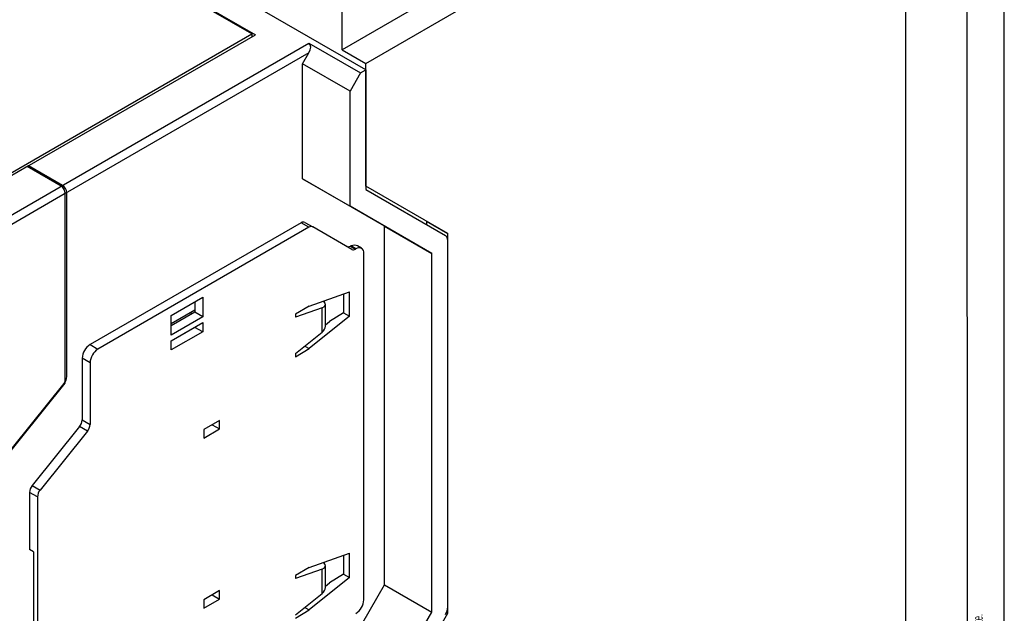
# Model space of a CAD drawing. Header units: millimetres. Extents: x 0 to 841, y 0 to 594.
# Tile 12 of 16: x 709 to 841, y 117 to 197. Entities that reach past the tile are written whole.
import ezdxf

# ---------------------------------------------------------------- set-up
doc = ezdxf.new("R2010")
doc.units = ezdxf.units.MM
doc.layers.add('FORMATO', color=7, linetype='Continuous')
doc.styles.add('SLDTEXTSTYLE2', font='TXT', dxfattribs={"width": 0.569583})

msp = doc.modelspace()

# ---------------------------------------------------------------- linework, layer by layer
at = {"color": 7, "linetype": 'Continuous', "lineweight": 25}
for p, q in [((827.752, 100.513), (827.752, 255.656)), ((755.238, 190.061), (677.456, 234.964)), ((685.623, 226.412), (740.424, 194.776)), ((739.929, 194.899), (685.836, 226.126)), ((787.906, 213.464), (752.056, 192.768)), ((755.238, 190.932), (791.088, 211.628)), ((752.056, 192.768), (752.056, 199.709)), ((692.482, 167.508), (739.929, 194.899)), ((709.736, 177.06), (740.424, 194.776)), ((739.929, 194.899), (739.929, 194.49)), ((714.297, 174.427), (747.601, 193.654)), ((747.601, 193.654), (754.531, 189.653)), ((747.601, 192.347), (714.862, 173.447)), ((746.753, 190.878), (747.601, 192.347)), ((752.056, 192.768), (755.238, 190.932)), ((746.753, 175.41), (746.753, 190.878)), ((753.117, 187.204), (746.753, 190.878)), ((755.238, 174.437), (755.238, 190.932)), ((754.531, 189.653), (753.117, 187.204)), ((754.531, 189.653), (755.238, 190.061)), ((755.238, 190.061), (755.238, 173.976)), ((753.117, 171.736), (753.117, 187.204)), ((709.948, 177.183), (693.228, 167.53)), ((714.297, 174.427), (709.736, 177.06)), ((714.509, 174.55), (709.948, 177.183)), ((757.748, 169.06), (746.753, 175.41)), ((746.753, 175.41), (753.117, 171.736)), ((697.789, 164.897), (714.509, 174.55)), ((715.074, 173.57), (698.354, 163.918)), ((714.862, 147.971), (714.862, 173.447)), ((715.074, 148.851), (715.074, 173.57)), ((766.234, 168.088), (755.238, 174.437)), ((755.238, 173.976), (765.923, 167.805)), ((764.112, 165.387), (753.117, 171.736)), ((746.545, 169.527), (718.2, 153.164)), ((747.605, 168.915), (746.545, 169.527)), ((747.045, 169.577), (748.105, 168.965)), ((763.405, 169.721), (763.405, 169.259)), ((763.405, 169.721), (766.234, 168.088)), ((747.605, 168.915), (719.261, 152.552)), ((753.348, 165.937), (748.105, 168.965)), ((757.748, 120.873), (757.748, 169.06)), ((757.748, 169.06), (764.112, 165.387)), ((766.234, 117.054), (766.234, 168.088)), ((766.234, 117.916), (766.234, 167.119)), ((753.244, 166.405), (753.174, 166.376)), ((753.174, 166.376), (753.848, 165.987)), ((753.909, 166.022), (753.244, 166.405)), ((753.909, 166.022), (753.848, 165.987)), ((754.659, 166.096), (754.114, 166.41)), ((754.969, 118.866), (754.969, 165.409)), ((764.112, 117.199), (764.112, 165.387)), ((747.646, 158.323), (753.06, 160.221)), ((753.06, 156.961), (753.06, 160.221)), ((729.089, 157.083), (733.332, 159.532)), ((732.271, 158.92), (732.271, 157.503)), ((733.332, 159.532), (733.332, 156.869)), ((749.666, 158.869), (749.666, 159.031)), ((752.26, 159.94), (752.26, 157.423)), ((732.271, 157.764), (729.089, 155.927)), ((732.271, 157.503), (729.089, 155.666)), ((731.744, 157.46), (731.744, 157.199)), ((733.332, 156.869), (732.271, 157.503)), ((747.646, 158.323), (745.777, 157.245)), ((749.383, 158.1), (745.777, 156.836)), ((749.383, 154.837), (749.383, 158.1)), ((749.823, 155.619), (749.823, 158.542)), ((752.26, 157.423), (750.373, 156.266)), ((752.26, 157.423), (753.06, 156.961)), ((729.089, 154.42), (729.089, 157.083)), ((733.332, 156.869), (729.089, 154.42)), ((729.089, 153.653), (733.332, 156.103)), ((733.332, 156.103), (733.332, 154.878)), ((745.777, 157.245), (745.777, 156.836)), ((753.06, 156.961), (747.646, 152.607)), ((749.823, 155.823), (750.373, 156.266)), ((732.271, 155.469), (729.089, 153.632)), ((733.332, 154.878), (729.089, 152.428)), ((731.744, 155.186), (731.744, 155.164)), ((732.271, 155.49), (732.271, 155.469)), ((733.332, 154.878), (732.271, 155.469)), ((745.777, 151.937), (749.383, 154.837)), ((729.089, 152.428), (729.089, 153.653)), ((718.2, 153.164), (719.261, 152.552)), ((745.777, 151.529), (747.646, 152.607)), ((747.043, 152.955), (747.646, 152.607)), ((718.2, 150.715), (717.139, 151.327)), ((717.139, 151.327), (717.139, 143.04)), ((745.777, 151.937), (745.777, 151.529)), ((718.2, 150.715), (718.2, 142.428)), ((700.72, 130.379), (714.862, 147.971)), ((701.074, 130.963), (714.721, 147.94)), ((714.862, 147.971), (714.78, 148.019)), ((717.139, 143.04), (718.2, 142.428)), ((735.595, 142.956), (733.473, 141.731)), ((735.595, 141.813), (735.595, 142.956)), ((716.786, 142.129), (710.422, 134.212)), ((717.846, 141.516), (711.482, 133.6)), ((717.846, 141.516), (716.786, 142.129)), ((733.473, 140.588), (735.595, 141.813)), ((733.473, 141.731), (733.473, 140.588)), ((734.605, 142.384), (735.595, 141.813)), ((710.422, 134.212), (711.482, 133.6)), ((711.129, 132.688), (710.068, 133.301)), ((710.068, 133.301), (710.068, 125.607)), ((711.129, 132.688), (711.129, 100.97)), ((710.598, 125.301), (710.068, 125.607)), ((710.598, 125.301), (710.598, 108.97)), ((747.646, 123.212), (753.06, 125.11)), ((752.26, 124.829), (752.26, 122.312)), ((753.06, 121.85), (753.06, 125.11)), ((747.646, 123.212), (745.777, 122.133)), ((749.666, 123.758), (749.666, 123.92)), ((749.823, 120.508), (749.823, 123.431)), ((749.383, 122.989), (745.777, 121.725)), ((745.777, 122.133), (745.777, 121.725)), ((753.06, 121.85), (747.646, 117.496)), ((749.383, 119.726), (749.383, 122.989)), ((752.26, 122.312), (750.373, 121.155)), ((752.26, 122.312), (753.06, 121.85)), ((746.753, 101.828), (757.748, 120.873)), ((749.823, 120.712), (750.373, 121.155)), ((757.748, 120.873), (764.112, 117.199)), ((735.595, 120.093), (733.473, 118.868)), ((734.605, 119.521), (735.595, 118.95)), ((735.595, 118.95), (735.595, 120.093)), ((745.777, 116.826), (749.383, 119.726)), ((733.473, 117.725), (735.595, 118.95)), ((733.473, 118.868), (733.473, 117.725)), ((747.043, 117.844), (747.646, 117.496)), ((745.777, 116.417), (747.646, 117.496)), ((753.117, 98.154), (764.112, 117.199)), ((755.238, 98.009), (766.234, 117.054)), ((766.063, 117.152), (766.234, 117.054))]:
    msp.add_line(p, q, dxfattribs=at)
for centre, radius, start, end in [((713.634, 173.391), 1.229, 2.60548, 57.39452), ((713.846, 173.514), 1.229, 2.60548, 57.39452), ((746.838, 169.119), 0.503, 65.68605, 125.61817), ((747.898, 168.506), 0.503, 65.68605, 125.61817), ((765.483, 167.192), 0.755, 354.37962, 54.30196), ((753.555, 166.395), 0.503, 245.68605, 305.61817), ((754.323, 165.514), 0.655, 350.78596, 129.20329), ((719.442, 151.222), 2.305, 122.60548, 177.39452), ((720.503, 150.61), 2.305, 122.60548, 177.39452), ((713.541, 148.922), 1.535, 320.22793, 357.36071), ((715.606, 143.111), 1.535, 320.22793, 357.36071), ((716.667, 142.498), 1.535, 320.22793, 357.36071), ((711.601, 133.23), 1.535, 140.22793, 177.36071), ((712.662, 132.618), 1.535, 140.22793, 177.36071), ((752.667, 118.971), 2.305, 302.60548, 357.39452), ((764.071, 117.99), 2.164, 328.85627, 358.0435)]:
    msp.add_arc(centre, radius, start, end, dxfattribs=at)
for centre, major_axis, ratio, start_param, end_param in [((747.036, 192.674), (0.566, 0.98), 0.5773346, 4.7124296, 6.2832259), ((753.174, 167.192), (0.639, 0.779), 0.6596796, 3.2502444, 4.0356426), ((753.244, 165.18), (0.959, 1.168), 0.6596796, 0.108733, 0.8940499), ((748.323, 158.712), (1.497, -0.215), 0.4564257, 5.5633618, 6.9791931), ((748.323, 155.449), (1.485, 0.315), 0.6744603, 5.3555481, 6.1409463), ((748.323, 123.601), (1.497, -0.215), 0.4564257, 5.5633618, 6.9791931), ((748.323, 120.338), (1.485, 0.315), 0.6744603, 5.3555481, 6.1409463)]:
    msp.add_ellipse(centre, major_axis=major_axis, ratio=ratio, start_param=start_param, end_param=end_param, dxfattribs=at)
at = {"layer": 'FORMATO'}
for p, q in [((841, 0), (841, 594)), ((836.06, 5), (835.953, 584))]:
    msp.add_line(p, q, dxfattribs=at)

# ---------------------------------------------------------------- texts
at = {"color": 7, "linetype": 'Continuous', "lineweight": 0, "insert": (836.781, 12.007), "char_height": 1.322917, "attachment_point": 1, "rotation": 90, "style": 'SLDTEXTSTYLE2'}
msp.add_mtext('Sujeito a alteração sem aviso prévio. As informações contidas são valores de referência.                                                           Los valores demostrados pueden ser cambiados sin aviso previo. La información és de referencia solamente.', dxfattribs=at)

doc.saveas('drawing.dxf')
